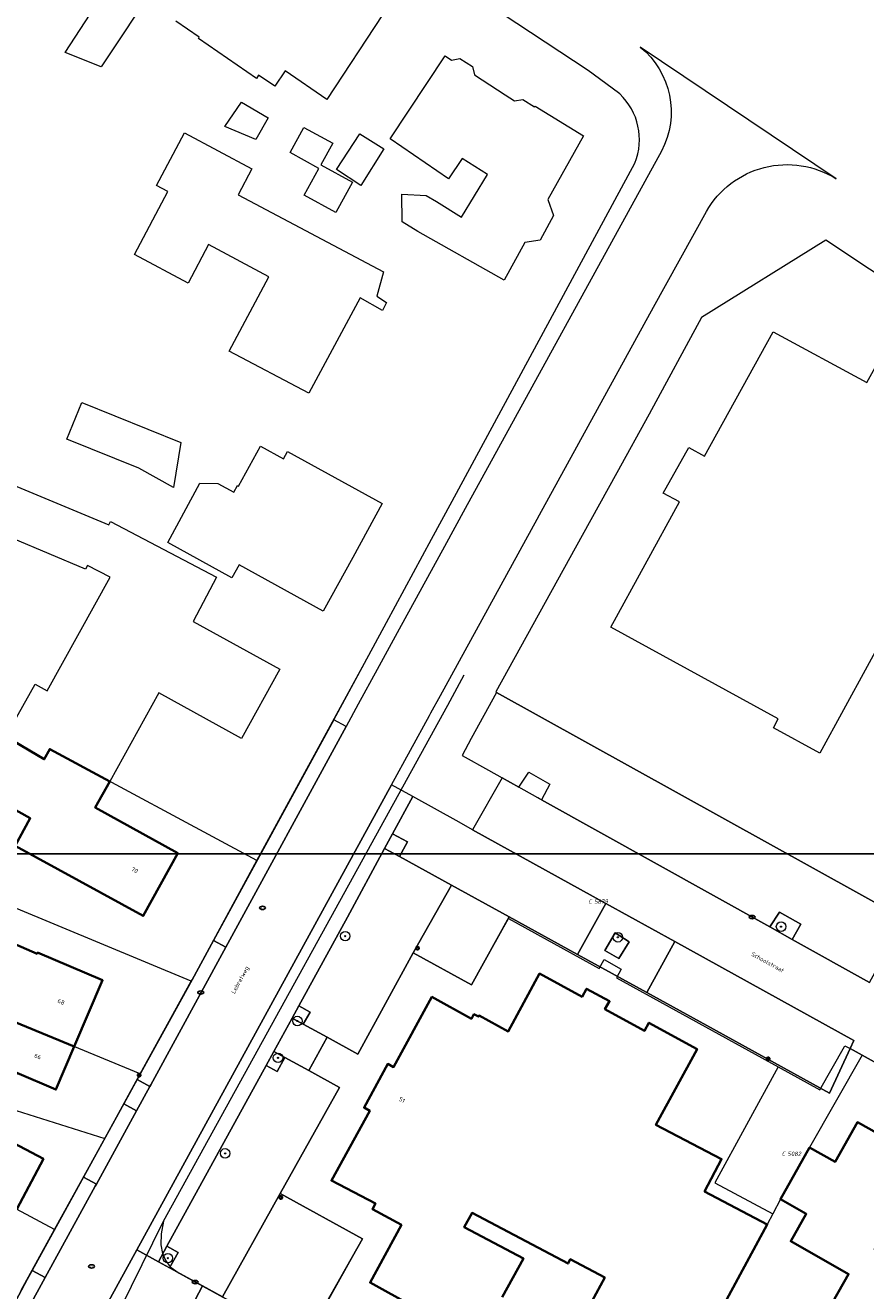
# Model space of a CAD drawing. Header units: metres. Extents: x 183765 to 187731, y 443805 to 446163.
# Tile 113 of 120: x 186608 to 186678, y 444760 to 444867. Entities that reach past the tile are written whole.
import ezdxf
from ezdxf.enums import TextEntityAlignment as Align

# ---------------------------------------------------------------- set-up
doc = ezdxf.new("R2010")
doc.units = ezdxf.units.M
doc.layers.get('0').update_dxf_attribs({"lineweight": 25})
for name, color, linetype, lineweight in [('B-WE-GR-BOOM-S', 253, 'Continuous', 25), ('B-WE-IE-MEUBILAIR-S', 7, 'Continuous', 25), ('B-WE-IE-MEUBILAIR_WEGMEUBILAIR-GV', 7, 'Continuous', 18), ('B-WE-OG-BEBOUWING-GV', 7, 'Continuous', 35), ('B-WE-OG-BEBOUWING-T18', 10, 'Continuous', 18), ('B-WE-OG-TERREIN_ERF-GV', 7, 'Continuous', 18), ('B-WE-OG-TOPOGRAFIE-T18', 10, 'Continuous', 18), ('B-WE-VH-ONVERHARD_ZAND-GV', 210, 'Continuous', 18), ('B-WE-VH-OPENVERHARDING_STRAATBAKSTEEN-GV', 90, 'Continuous', 18), ('B-WE-VH-OPENVERHARDING_TEGEL-GV', 90, 'Continuous', 18)]:
    doc.layers.add(name, color=color, linetype=linetype, lineweight=lineweight)
doc.layers.add('B-WE-KG-GRENS_PERCEEL-G', color=7, linetype='Continuous', lineweight=13, true_color=0xa55252)
doc.layers.add('B-WE-KG-GRENS_PERCEEL-S', color=7, linetype='Continuous', lineweight=25, true_color=0xa55252)
doc.styles.add('NLCS-ISO', font='NLCS-ISO.ttf')
doc.styles.add('NLCS-ISO-M200-T18', font='NLCS-ISO.ttf', dxfattribs={"height": 0.36})

# ---------------------------------------------------------------- blocks, each defined once
blk = doc.blocks.new('SIE-MEUBILAIR_PAAL_LICHTMAST-SO')
for points in [[(-0.62, 0), (-1, 0)], [(-0.71, 0.71), (-0.44, 0.44)], [(0, 1), (0, 0.62)], [(0.44, 0.44), (0.71, 0.71)], [(1, 0), (0.62, 0)], [(-0.71, -0.71), (-0.44, -0.44)], [(0, -0.62), (0, -1)], [(0.44, -0.44), (0.71, -0.71)]]:
    blk.add_lwpolyline(points)
blk.add_circle((0, 0), 0.5)
blk = doc.blocks.new('SIE-MEUBILAIR_PUT_BRANDKRAAN-SO')
blk.add_ellipse((0, 0), major_axis=(1.25, 0), ratio=0.54)
at = {"style": 'NLCS-ISO'}
blk.add_text('bk', height=0.75, dxfattribs=at).set_placement((0.03, 0), align=Align.MIDDLE_CENTER)
blk = doc.blocks.new('SIE-MEUBILAIR_PUT_RIOOLPUT-SO')
blk.add_ellipse((0, 0), major_axis=(1.25, 0), ratio=0.54)
at = {"style": 'NLCS-ISO'}
blk.add_text('ri', height=0.75, dxfattribs=at).set_placement((-0.04, 0.07), align=Align.MIDDLE_CENTER)
blk = doc.blocks.new('SIE-MEUBILAIR_PUT_KOLK-SO')
blk.add_ellipse((0, 0), major_axis=(1.25, 0), ratio=0.54)
at = {"style": 'NLCS-ISO'}
blk.add_text('klk', height=0.75, dxfattribs=at).set_placement((0.03, 0), align=Align.MIDDLE_CENTER)
blk = doc.blocks.new('SGR-BOOM_GBKN-SO')
at = {"linetype": 'ByBlock', "lineweight": 18}
h = blk.add_hatch(color=0, dxfattribs=at)
h.dxf.hatch_style = 1
edge = h.paths.add_edge_path()
edge.add_arc((0, 0), 0.25, 0, 360)
at = {"color": 0, "linetype": 'ByBlock', "lineweight": 18}
for radius in [2, 0.25]:
    blk.add_circle((0, 0), radius, dxfattribs=at)
at = {"color": 0, "linetype": 'ByBlock', "lineweight": 18, "style": 'NLCS-ISO'}
blk.add_attdef('SOORT', (2.5, 0), '', height=1.5, dxfattribs=at)
blk = doc.blocks.new('SKG-PERCEELNUMMER-SO')
at = {"style": 'NLCS-ISO', "oblique": 10, "flags": 1}
for tag, p in [('GEMEENTECODE', (0, 2.55)), ('PERCEELGROOTTE', (0, -2.45))]:
    blk.add_attdef(tag, text='', height=1.8, dxfattribs=at).set_placement(p, align=Align.MIDDLE_CENTER)
at = {"style": 'NLCS-ISO', "oblique": 10}
blk.add_attdef('SECTIE', text='', height=1.8, dxfattribs=at).set_placement((-0.5, 0), align=Align.MIDDLE_RIGHT)
blk.add_attdef('PERCEELNUMMER', text='', height=1.8, dxfattribs=at).set_placement((0.5, 0), align=Align.MIDDLE_LEFT)

msp = doc.modelspace()

# ---------------------------------------------------------------- linework, layer by layer
msp.add_lwpolyline([(186049.481, 444796.829), (186901.387, 444796.829), (186901.387, 444165.242), (186049.481, 444165.242)], close=True)
at = {"layer": 'B-WE-IE-MEUBILAIR_WEGMEUBILAIR-GV', "flags": 128}
for points in [[(186639.846, 444797.831), (186638.594, 444798.508), (186637.919, 444797.26), (186639.181, 444796.589)], [(186672.963, 444790.896), (186671.176, 444791.916), (186670.353, 444790.665), (186672.247, 444789.61)], [(186657.353, 444790.16), (186656.468, 444788.689), (186657.654, 444787.994), (186658.508, 444789.417)], [(186630.695, 444784.016), (186630.132, 444782.989), (186631.072, 444782.475), (186631.661, 444783.486)], [(186629.529, 444779.673), (186628.593, 444780.185), (186627.945, 444779.003), (186628.886, 444778.496)], [(186619.594, 444763.785), (186618.878, 444762.48), (186619.818, 444761.963), (186620.533, 444763.265)]]:
    msp.add_lwpolyline(points, close=True, dxfattribs=at)
at = {"layer": 'B-WE-KG-GRENS_PERCEEL-G', "flags": 128}
for points in [[(186627.169, 444796.257), (186636.231, 444812.872)], [(186619.292, 444765.904), (186643.246, 444809.323), (186644.631, 444811.898)], [(186647.411, 444810.369), (186681.697, 444791.359)], [(186627.169, 444796.257), (186609.726, 444805.642), (186609.266, 444804.788), (186606.051, 444806.679)], [(186621.642, 444786.097), (186606.585, 444792.349), (186606.829, 444793.325), (186599.937, 444796.235), (186582.663, 444801.622)], [(186621.642, 444786.097), (186621.718, 444786.223), (186627.169, 444796.257)], [(186631.192, 444755.716), (186636.063, 444764.42), (186629.133, 444768.21), (186634.137, 444777.154), (186631.549, 444778.569), (186633.084, 444781.376), (186635.672, 444779.961), (186640.324, 444788.471), (186645.237, 444785.785), (186648.349, 444791.375)], [(186648.349, 444791.375), (186648.359, 444791.37)], [(186648.359, 444791.37), (186655.979, 444787.176)], [(186617.342, 444778.299), (186598.754, 444785.946), (186599.533, 444787.769), (186595.654, 444789.371), (186594.624, 444786.299), (186588.938, 444788.185), (186587.917, 444785.142), (186586.829, 444781.898)], [(186655.979, 444787.176), (186656.425, 444787.93), (186657.846, 444787.097), (186657.449, 444786.367)], [(186617.342, 444778.299), (186621.642, 444786.097)], [(186657.449, 444786.367), (186671.062, 444778.875)], [(186610.131, 444765.182), (186606.936, 444766.908), (186598.962, 444771.216), (186591.11, 444775.458), (186590.82, 444774.908), (186575.494, 444779.71), (186560.235, 444784.531)], [(186586.829, 444781.898), (186588.614, 444781.302), (186594.572, 444779.324), (186602.074, 444776.719), (186614.358, 444772.867)], [(186671.062, 444778.875), (186674.576, 444776.941), (186676.644, 444780.598)], [(186676.644, 444780.598), (186676.679, 444780.663), (186677.13, 444780.436)], [(186677.13, 444780.436), (186678.131, 444779.88)], [(186678.131, 444779.88), (186673.713, 444772.098), (186671.249, 444767.747), (186670.608, 444766.498)], [(186678.131, 444779.88), (186687.75, 444774.537)], [(186614.358, 444772.867), (186617.342, 444778.299)], [(186671.062, 444778.875), (186665.727, 444769.115), (186670.608, 444766.498)], [(186610.131, 444765.182), (186614.358, 444772.867)], [(186670.608, 444766.498), (186670.152, 444765.613), (186666.74, 444759.32)], [(186613.902, 444754.943), (186619.292, 444765.904)], [(186619.292, 444765.904), (186619.12, 444764.832), (186619.065, 444763.912), (186619.213, 444763.174), (186619.513, 444762.549), (186619.86, 444762.05), (186620.612, 444761.527)], [(186607.329, 444760.097), (186610.131, 444765.182)], [(186620.612, 444761.527), (186631.192, 444755.716)]]:
    msp.add_lwpolyline(points, dxfattribs=at)
at = {"layer": 'B-WE-OG-BEBOUWING-GV', "flags": 128}
for points in [[(186614.788, 444802.919), (186609.726, 444805.642), (186609.266, 444804.788), (186606.033, 444806.69), (186603.593, 444802.313), (186608.082, 444799.811), (186606.819, 444797.493), (186617.603, 444791.596), (186620.52, 444796.866), (186613.563, 444800.71)], [(186588.938, 444788.185), (186594.624, 444786.299), (186595.654, 444789.371), (186599.533, 444787.769), (186598.755, 444785.946), (186611.786, 444780.585), (186614.171, 444786.171), (186608.694, 444788.512), (186608.651, 444788.411), (186605.782, 444789.656), (186605.029, 444787.923), (186604.781, 444788.03), (186604.574, 444787.553), (186600.437, 444789.349), (186601.622, 444792.255), (186589.373, 444796.345), (186586.853, 444788.885)], [(186611.786, 444780.585), (186598.755, 444785.946), (186597.55, 444783.124), (186601.899, 444781.267), (186601.636, 444780.651), (186602.363, 444780.341), (186602.276, 444780.138), (186602.453, 444779.204), (186604.247, 444778.438), (186605.044, 444778.956), (186605.131, 444779.159), (186605.324, 444779.076), (186604.927, 444778.147), (186606.546, 444777.456), (186606.942, 444778.385), (186610.244, 444776.975)], [(186593.918, 444773.817), (186606.948, 444766.906), (186609.187, 444771.13), (186601.149, 444775.371), (186600.146, 444773.47), (186592.257, 444777.633), (186591.044, 444775.333)], [(186678.114, 444756.936), (186681.136, 444762.455), (186679.185, 444763.514), (186683.409, 444771.052), (186677.74, 444774.227), (186675.862, 444770.881), (186673.713, 444772.098), (186671.249, 444767.747), (186673.433, 444766.51), (186672.122, 444764.196), (186676.995, 444761.436), (186673.876, 444755.928), (186676.692, 444754.385)]]:
    msp.add_lwpolyline(points, close=True, dxfattribs=at)
for points in [[(186665.187, 444756.457), (186670.152, 444765.613), (186664.873, 444768.396), (186666.306, 444771.115), (186660.765, 444774.002), (186664.232, 444780.381), (186660.187, 444782.593), (186659.818, 444781.918), (186656.481, 444783.751), (186656.864, 444784.403), (186654.927, 444785.456), (186654.559, 444784.78), (186650.979, 444786.735), (186648.338, 444781.871), (186645.876, 444783.206), (186645.823, 444783.112), (186645.439, 444783.316), (186645.237, 444782.936), (186641.913, 444784.767), (186638.68, 444778.864), (186638.194, 444779.132), (186636.189, 444775.459), (186636.672, 444775.195), (186633.448, 444769.304), (186637.153, 444767.386), (186636.894, 444766.913), (186639.336, 444765.576), (186636.702, 444760.718), (186640.291, 444758.748)], [(186647.836, 444759.483), (186649.613, 444762.76), (186644.634, 444765.385), (186645.288, 444766.59), (186653.368, 444762.329), (186653.56, 444762.681), (186656.468, 444761.147), (186653.183, 444755.088)]]:
    msp.add_lwpolyline(points, dxfattribs=at)
at = {"layer": 'B-WE-OG-TERREIN_ERF-GV', "flags": 128}
for points in [[(186657.729, 444860.793), (186657.073, 444861.278), (186655.058, 444862.766), (186644.196, 444869.953), (186643.314, 444870.561), (186640.848, 444872.262), (186636.823, 444875.037), (186625.857, 444882.287), (186623.419, 444883.899), (186610.792, 444892.247), (186608.82, 444893.551), (186608.701, 444893.36), (186607.51, 444894.14), (186606.045, 444895.1), (186603.043, 444897.067), (186598.718, 444899.9), (186596.208, 444901.545), (186593.903, 444903.055), (186593.898, 444903.058), (186591.502, 444904.649), (186572.379, 444917.349), (186568.701, 444919.791), (186536.749, 444941.011), (186536.027, 444939.836)], [(186618.735, 444870.144), (186614.055, 444863.072), (186611.012, 444864.284), (186619.336, 444877.05)], [(186637.735, 444867.449), (186633.061, 444860.32), (186629.552, 444862.727), (186628.667, 444861.437), (186627.317, 444862.364), (186627.139, 444862.104), (186622.244, 444865.461), (186622.32, 444865.572), (186620.354, 444866.919)], [(186587.891, 444724.14), (186588.133, 444724.587), (186590.53, 444729.019), (186591.682, 444731.148), (186605.453, 444756.609), (186607.819, 444760.984), (186608.243, 444761.753), (186612.57, 444769.611), (186615.958, 444775.762), (186617.088, 444777.816), (186621.718, 444786.223), (186623.511, 444789.514), (186633.635, 444808.105), (186636.231, 444812.872), (186638.086, 444816.301), (186641.877, 444823.308), (186643.603, 444826.498), (186659.007, 444854.974)], [(186682.432, 444843.596), (186675.085, 444848.479), (186664.615, 444841.975), (186660.214, 444833.825), (186657.485, 444828.892), (186654.573, 444823.63), (186647.277, 444810.443), (186647.344, 444810.406), (186681.694, 444791.355)], [(186597.492, 444831.666), (186614.696, 444824.518), (186614.836, 444824.785), (186623.762, 444820.109), (186621.804, 444816.372), (186629.1, 444812.363), (186625.86, 444806.517), (186618.915, 444810.366), (186614.788, 444802.919), (186613.563, 444800.71), (186620.52, 444796.866), (186617.603, 444791.596), (186606.819, 444797.493), (186608.082, 444799.811), (186603.593, 444802.313)], [(186606.033, 444806.69), (186608.495, 444811.107), (186609.508, 444810.542), (186614.799, 444820.111), (186612.907, 444821.102), (186612.74, 444820.783), (186603.516, 444824.657)], [(186716.396, 444758.624), (186706.52, 444764.11), (186705.487, 444764.684), (186677.13, 444780.436), (186675.399, 444776.662), (186665.055, 444782.355), (186659.993, 444785.141), (186654.171, 444788.344), (186648.423, 444791.507), (186645.237, 444785.785), (186640.324, 444788.471), (186635.672, 444779.961), (186633.084, 444781.376), (186631.549, 444778.569), (186634.137, 444777.154), (186629.133, 444768.21), (186636.063, 444764.42), (186631.161, 444755.733)], [(186605.782, 444789.656), (186608.651, 444788.411), (186608.694, 444788.512), (186614.171, 444786.171), (186611.786, 444780.585), (186610.244, 444776.975), (186606.942, 444778.385)], [(186640.291, 444758.748), (186636.702, 444760.718), (186639.336, 444765.576), (186636.894, 444766.913), (186637.153, 444767.386), (186633.448, 444769.304), (186636.672, 444775.195), (186636.189, 444775.459), (186638.194, 444779.132), (186638.68, 444778.864), (186641.913, 444784.767), (186645.237, 444782.936), (186645.439, 444783.316), (186645.823, 444783.112), (186645.876, 444783.206), (186648.338, 444781.871), (186650.979, 444786.735), (186654.559, 444784.78), (186654.927, 444785.456), (186656.864, 444784.403), (186656.481, 444783.751), (186659.818, 444781.918), (186660.187, 444782.593), (186664.232, 444780.381), (186660.765, 444774.002), (186666.306, 444771.115), (186664.873, 444768.396), (186670.152, 444765.613), (186665.187, 444756.457)], [(186653.183, 444755.088), (186656.468, 444761.147), (186653.56, 444762.681), (186653.368, 444762.329), (186645.288, 444766.59), (186644.634, 444765.385), (186649.613, 444762.76), (186647.836, 444759.483)]]:
    msp.add_lwpolyline(points, dxfattribs=at)
for points in [[(186648.068, 444860.725), (186648.868, 444860.207), (186649.569, 444860.338), (186650.552, 444859.716), (186650.594, 444859.775), (186654.663, 444857.277), (186651.682, 444851.914), (186652.15, 444850.561), (186651.019, 444848.468), (186649.738, 444848.299), (186648.002, 444845.112), (186640.731, 444849.221), (186639.416, 444850.032), (186639.387, 444852.356), (186641.435, 444852.256), (186642.281, 444851.735), (186644.405, 444850.407), (186646.582, 444853.998), (186644.444, 444855.359), (186643.292, 444853.653), (186638.399, 444857.001), (186643.013, 444864.007), (186643.56, 444863.64), (186644.262, 444863.766), (186645.315, 444863.092), (186645.487, 444862.397)], [(186628.11, 444858.784), (186627.089, 444856.969), (186624.455, 444858.052), (186625.862, 444860.1)], [(186631.161, 444852.273), (186632.395, 444854.522), (186629.962, 444855.857), (186631.126, 444857.98), (186633.559, 444856.646), (186632.556, 444854.815), (186635.209, 444853.36), (186633.815, 444850.817)], [(186635.877, 444843.633), (186631.532, 444835.587), (186624.843, 444839.146), (186628.173, 444845.405), (186623.096, 444848.106), (186621.368, 444844.857), (186616.848, 444847.262), (186619.671, 444852.568), (186618.717, 444853.075), (186621.075, 444857.507), (186626.743, 444854.491), (186625.583, 444852.311), (186637.829, 444845.829), (186637.259, 444843.764), (186638.076, 444843.24), (186637.735, 444842.567)], [(186637.852, 444856.163), (186635.908, 444853.087), (186633.861, 444854.42), (186635.828, 444857.442)], [(186662.751, 444826.44), (186661.376, 444827.191), (186663.543, 444831.02), (186664.865, 444830.292), (186670.646, 444840.774), (186678.534, 444836.489), (186679.223, 444837.755), (186681.462, 444836.554), (186680.773, 444835.288), (186688.667, 444830.975), (186687.755, 444829.322), (186690.359, 444827.909), (186687.191, 444822.095), (186684.539, 444823.541), (186674.588, 444805.302), (186670.66, 444807.42), (186671.077, 444808.192), (186656.983, 444815.89)], [(186620.15, 444827.673), (186617.236, 444829.285), (186611.171, 444831.728), (186612.414, 444834.815), (186620.769, 444831.449)], [(186635.238, 444821.772), (186632.749, 444817.236), (186625.665, 444821.142), (186625.065, 444820.055), (186619.66, 444823.022), (186622.363, 444828.02), (186623.872, 444827.999), (186625.231, 444827.259), (186625.546, 444827.83), (186625.633, 444827.782), (186627.478, 444831.127), (186629.413, 444830.06), (186629.732, 444830.703), (186637.725, 444826.303)], [(186593.918, 444773.817), (186591.044, 444775.333), (186592.257, 444777.633), (186600.146, 444773.47), (186601.149, 444775.371), (186609.187, 444771.13), (186606.948, 444766.906), (186604.786, 444762.825), (186596.761, 444767.064), (186597.799, 444769.044), (186592.793, 444771.685)], [(186678.114, 444756.936), (186676.692, 444754.385), (186673.876, 444755.928), (186676.995, 444761.436), (186672.122, 444764.196), (186673.433, 444766.51), (186671.249, 444767.747), (186673.713, 444772.098), (186675.862, 444770.881), (186677.74, 444774.227), (186683.409, 444771.052), (186679.185, 444763.514), (186681.136, 444762.455), (186683.188, 444761.341), (186687.369, 444768.838), (186693.043, 444765.672), (186688.771, 444758.013), (186688.14, 444758.366), (186686.809, 444755.979), (186682.337, 444758.473), (186680.682, 444755.504)]]:
    msp.add_lwpolyline(points, close=True, dxfattribs=at)
at = {"layer": 'B-WE-OG-TERREIN_ERF-GV'}
msp.add_lwpolyline([(186659.007, 444854.974, 0.3070692), (186657.729, 444860.793)], format="xyb", dxfattribs=at)
at = {"layer": 'B-WE-VH-ONVERHARD_ZAND-GV', "flags": 128}
for points in [[(186638.594, 444798.508), (186637.919, 444797.26), (186639.181, 444796.589), (186639.846, 444797.831)], [(186670.353, 444790.665), (186672.247, 444789.61), (186672.963, 444790.896), (186671.176, 444791.916)], [(186657.353, 444790.16), (186656.468, 444788.689), (186657.654, 444787.994), (186658.508, 444789.417)], [(186630.695, 444784.016), (186630.132, 444782.989), (186631.072, 444782.475), (186631.661, 444783.486)], [(186629.529, 444779.673), (186628.593, 444780.185), (186627.945, 444779.003), (186628.886, 444778.496)], [(186619.594, 444763.785), (186618.878, 444762.48), (186619.818, 444761.963), (186620.533, 444763.265)]]:
    msp.add_lwpolyline(points, close=True, dxfattribs=at)
at = {"layer": 'B-WE-VH-OPENVERHARDING_STRAATBAKSTEEN-GV', "flags": 128}
for points in [[(186675.944, 444853.656), (186659.444, 444864.737)], [(186661.232, 444855.983), (186644.719, 444825.886), (186642.974, 444822.706), (186639.142, 444815.721), (186637.287, 444812.341), (186635.698, 444809.417), (186634.674, 444807.539), (186624.545, 444788.951), (186618.236, 444777.374), (186618.156, 444777.228), (186617.03, 444775.172), (186613.656, 444769.012), (186613.556, 444768.83), (186609.347, 444761.145), (186606.541, 444756.021), (186592.731, 444730.579), (186591.576, 444728.451), (186589.173, 444724.024), (186594.184, 444721.711), (186601.697, 444735.431), (186602.837, 444737.513), (186614.365, 444758.564), (186617.057, 444763.478), (186638.501, 444802.616)], [(186638.501, 444802.616), (186641.699, 444808.452), (186641.822, 444808.677), (186642.627, 444810.145), (186650.777, 444825.003), (186650.97, 444825.355), (186654.114, 444831.087), (186654.288, 444831.405), (186660.556, 444842.832), (186665.025, 444850.888)], [(186678.744, 444785.992), (186672.247, 444789.61), (186670.353, 444790.665), (186651.123, 444801.374), (186650.97, 444801.459), (186650.82, 444801.542), (186649.677, 444802.179), (186649.42, 444802.322), (186649.227, 444802.429), (186647.815, 444803.215), (186645.331, 444798.849), (186656.54, 444792.65), (186662.355, 444789.434), (186677.438, 444781.093), (186677.13, 444780.436), (186705.487, 444764.684)], [(186624.27, 444759.518), (186622.581, 444760.446), (186620.738, 444756.903)]]:
    msp.add_lwpolyline(points, dxfattribs=at)
at = {"layer": 'B-WE-VH-OPENVERHARDING_STRAATBAKSTEEN-GV'}
for points in [[(186659.444, 444864.737, -0.3594096), (186661.232, 444855.983)], [(186665.025, 444850.888, -0.4270076), (186675.944, 444853.656)]]:
    msp.add_lwpolyline(points, format="xyb", dxfattribs=at)
at = {"layer": 'B-WE-VH-OPENVERHARDING_STRAATBAKSTEEN-GV', "flags": 128}
for points in [[(186647.344, 444810.406), (186645.222, 444806.522), (186644.442, 444805.094), (186646.664, 444803.857), (186647.815, 444803.215), (186649.227, 444802.429), (186650.062, 444803.698), (186651.85, 444802.678), (186651.123, 444801.374), (186670.353, 444790.665), (186671.176, 444791.916), (186672.963, 444790.896), (186672.247, 444789.61), (186678.744, 444785.992), (186681.694, 444791.355)], [(186645.331, 444798.849), (186644.206, 444799.471), (186640.287, 444801.638), (186638.594, 444798.508), (186639.846, 444797.831), (186639.181, 444796.589), (186643.554, 444794.169), (186648.423, 444791.507), (186654.171, 444788.344), (186656.54, 444792.65)], [(186643.554, 444794.169), (186639.181, 444796.589), (186637.919, 444797.26), (186634.798, 444791.492), (186630.695, 444784.016), (186631.661, 444783.486), (186631.072, 444782.475), (186633.084, 444781.376), (186635.672, 444779.961), (186640.324, 444788.471)], [(186662.355, 444789.434), (186659.993, 444785.141), (186665.055, 444782.355), (186675.399, 444776.662), (186677.13, 444780.436), (186677.438, 444781.093)], [(186631.549, 444778.569), (186629.529, 444779.673), (186628.886, 444778.496), (186627.945, 444779.003), (186619.594, 444763.785), (186620.533, 444763.265), (186619.818, 444761.963), (186622.581, 444760.446), (186624.27, 444759.518), (186629.133, 444768.21), (186634.137, 444777.154)]]:
    msp.add_lwpolyline(points, close=True, dxfattribs=at)
at = {"layer": 'B-WE-VH-OPENVERHARDING_TEGEL-GV', "flags": 128}
for points in [[(186634.674, 444807.539), (186633.635, 444808.105), (186623.511, 444789.514), (186624.545, 444788.951)], [(186630.132, 444782.989), (186630.695, 444784.016), (186634.798, 444791.492), (186637.919, 444797.26), (186638.594, 444798.508), (186640.287, 444801.638), (186638.501, 444802.616), (186617.057, 444763.478), (186618.878, 444762.48), (186619.594, 444763.785), (186627.945, 444779.003), (186628.593, 444780.185)], [(186648.423, 444791.507), (186643.554, 444794.169), (186640.324, 444788.471), (186645.237, 444785.785)], [(186662.355, 444789.434), (186656.54, 444792.65), (186654.171, 444788.344), (186659.993, 444785.141)], [(186657.353, 444790.16), (186658.508, 444789.417), (186657.654, 444787.994), (186656.468, 444788.689)], [(186624.545, 444788.951), (186623.511, 444789.514), (186621.718, 444786.223), (186617.088, 444777.816), (186618.156, 444777.228), (186618.236, 444777.374)], [(186633.084, 444781.376), (186631.072, 444782.475), (186630.132, 444782.989), (186628.593, 444780.185), (186629.529, 444779.673), (186631.549, 444778.569)], [(186618.156, 444777.228), (186617.088, 444777.816), (186615.958, 444775.762), (186617.03, 444775.172)], [(186617.03, 444775.172), (186615.958, 444775.762), (186612.57, 444769.611), (186613.656, 444769.012)], [(186613.556, 444768.83), (186613.656, 444769.012), (186612.57, 444769.611), (186608.243, 444761.753), (186609.347, 444761.145)], [(186629.133, 444768.21), (186624.27, 444759.518), (186631.161, 444755.733), (186636.063, 444764.42)], [(186622.581, 444760.446), (186619.818, 444761.963), (186618.878, 444762.48), (186617.057, 444763.478), (186614.365, 444758.564), (186618.516, 444756.295), (186619.283, 444757.698), (186620.738, 444756.903)], [(186609.347, 444761.145), (186608.243, 444761.753), (186607.819, 444760.984), (186605.453, 444756.609), (186606.541, 444756.021)]]:
    msp.add_lwpolyline(points, close=True, dxfattribs=at)

# ---------------------------------------------------------------- block references
at = {"layer": 'B-WE-GR-BOOM-S', "xscale": 0.2, "yscale": 0.2, "zscale": 0.2}
for p in [(186671.309, 444790.687), (186634.604, 444789.889), (186657.566, 444789.792), (186630.583, 444782.743), (186628.949, 444779.649), (186624.492, 444771.602), (186619.671, 444762.785)]:
    msp.add_blockref('SGR-BOOM_GBKN-SO', p, dxfattribs=at)
at = {"layer": 'B-WE-IE-MEUBILAIR-S', "xscale": 0.2, "yscale": 0.2, "zscale": 0.2}
for name, p in [('SIE-MEUBILAIR_PUT_BRANDKRAAN-SO', (186627.645, 444792.27)), ('SIE-MEUBILAIR_PUT_KOLK-SO', (186668.873, 444791.49)), ('SIE-MEUBILAIR_PAAL_LICHTMAST-SO', (186640.698, 444788.874)), ('SIE-MEUBILAIR_PUT_KOLK-SO', (186622.439, 444785.145)), ('SIE-MEUBILAIR_PAAL_LICHTMAST-SO', (186670.227, 444779.56)), ('SIE-MEUBILAIR_PAAL_LICHTMAST-SO', (186617.251, 444778.184)), ('SIE-MEUBILAIR_PAAL_LICHTMAST-SO', (186629.178, 444767.895)), ('SIE-MEUBILAIR_PUT_RIOOLPUT-SO', (186613.247, 444762.081)), ('SIE-MEUBILAIR_PUT_KOLK-SO', (186621.973, 444760.762))]:
    msp.add_blockref(name, p, dxfattribs=at)
at = {"layer": 'B-WE-KG-GRENS_PERCEEL-S', "xscale": 0.2, "yscale": 0.2, "zscale": 0.2}
for p, values in [((186655.485, 444792.801), {'PERCEELNUMMER': '5679', 'SECTIE': 'C'}), ((186671.761, 444771.561), {'PERCEELNUMMER': '5082', 'SECTIE': 'C'})]:
    msp.add_blockref('SKG-PERCEELNUMMER-SO', p, dxfattribs=at).add_auto_attribs(values)

# ---------------------------------------------------------------- texts
at = {"layer": 'B-WE-OG-BEBOUWING-T18', "style": 'NLCS-ISO-M200-T18'}
for s, rotation, p in [('70', 331, (186616.874, 444795.442)), ('68', 336.9, (186610.679, 444784.36)), ('66', 336.9, (186608.716, 444779.762)), ('51', 331.4, (186639.386, 444776.098))]:
    msp.add_text(s, height=0.36, rotation=rotation, dxfattribs=at).set_placement(p, align=Align.MIDDLE)
at = {"layer": 'B-WE-OG-TOPOGRAFIE-T18', "style": 'NLCS-ISO-M200-T18'}
for s, rotation, p in [('Schoolstraat', 331.2, (186670.182, 444787.693)), ('Lebretweg', 61.4, (186625.794, 444786.182))]:
    msp.add_text(s, height=0.36, rotation=rotation, dxfattribs=at).set_placement(p, align=Align.MIDDLE)

doc.saveas('drawing.dxf')
